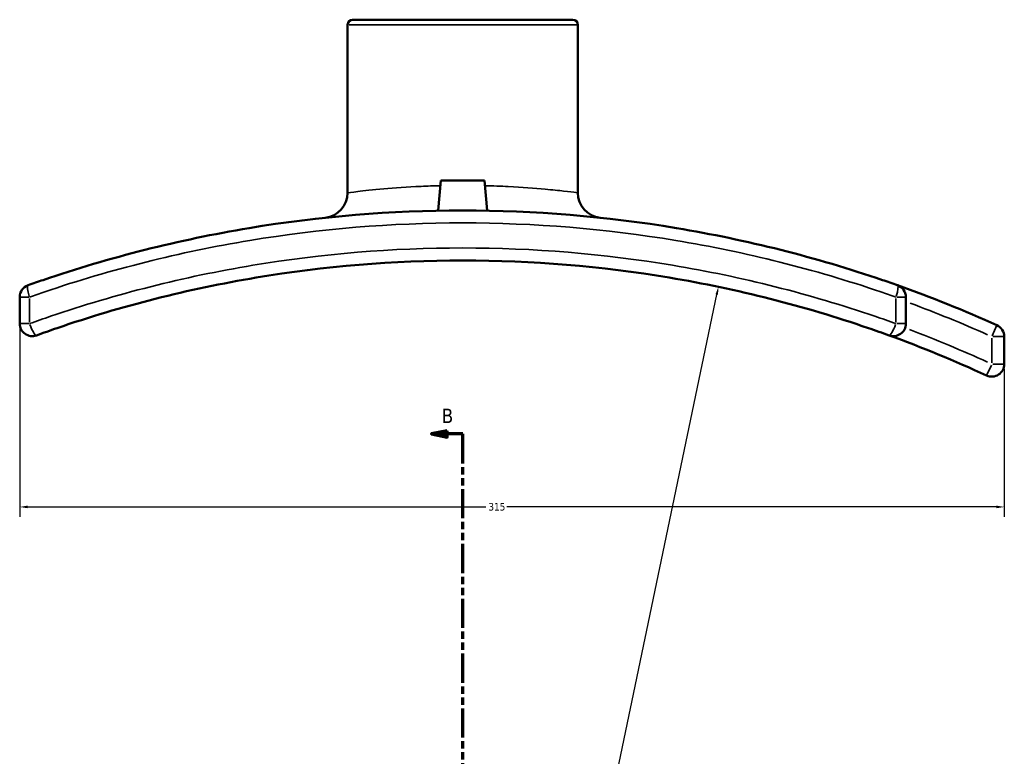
# Model space of a CAD drawing. Header units: millimetres. Extents: x -145 to 1245, y -518 to 822.
# Tile 3 of 8: x 299 to 614, y 115 to 351. Entities that reach past the tile are written whole.
import ezdxf

# ---------------------------------------------------------------- set-up
doc = ezdxf.new("R2010")
doc.units = ezdxf.units.MM
doc.linetypes.add('DOUBLE_DASH_CHAIN', pattern=[1.2403, 0.6614, -0.0827, 0.1654, -0.0827, 0.1654, -0.0827])
for name, color, linetype, lineweight in [('Dimension (ANSI)', 7, 'Continuous', 25), ('Section Line (ANSI)', 7, 'DOUBLE_DASH_CHAIN', 70), ('Visible (ANSI)', 7, 'Continuous', 50), ('Visible Narrow (ANSI)', 7, 'Continuous', 35)]:
    doc.layers.add(name, color=color, linetype=linetype, lineweight=lineweight)
doc.styles.add('Label Text (ANSI)', font='tahoma.ttf')
doc.styles.add('Note Text (ANSI)', font='tahoma.ttf')
doc.dimstyles.new('Default - mm (ANSI)', dxfattribs={"dimtxt": 2.4, "dimasz": 2.5, "dimexe": 3.175, "dimexo": 1.6002, "dimgap": 0.8, "dimtad": 0, "dimtoh": 1, "dimdec": 0, "dimrnd": 1e-08, "dimzin": 4, "dimdsep": 46, "dimtxsty": 'Note Text (ANSI)', "dimcen": 0.09, "dimdle": 10, "dimclrd": 256, "dimclre": 256, "dimclrt": 5, "dimadec": 1, "dimazin": 1, "dimtfac": 1.27, "dimtofl": 0, "dimtmove": 0, "dimatfit": 3, "dimfxl": 1, "dimtolj": 1, "dimtzin": 4, "dimlwd": -1, "dimlwe": -1, "dimarcsym": 0})

# ---------------------------------------------------------------- blocks, each defined once
blk = doc.blocks.new('*D6')
at = {"layer": 'Defpoints', "color": 0, "transparency": 16777216}
for p in [(522.56, 265.33), (359.01, -517.78)]:
    blk.add_point(p, dxfattribs=at)
at = {"layer": 'Dimension (ANSI)', "transparency": 16777216}
for p, q in [((465.08, -9.9), (522.05, 262.88)), ((468.25, -9.9), (465.08, -9.9))]:
    blk.add_line(p, q, dxfattribs=at)
blk.add_solid([(521.64, 262.97), (522.45, 262.8), (522.56, 265.33)], dxfattribs=at)
at = {"layer": 'Dimension (ANSI)', "color": 5, "transparency": 16777216, "insert": (469.05, -8.61), "char_height": 2.4, "attachment_point": 1, "style": 'Note Text (ANSI)'}
blk.add_mtext('\\A1;∅800', dxfattribs=at)
blk = doc.blocks.new('*D8')
at = {"layer": 'Defpoints', "color": 0, "transparency": 16777216}
for p in [(299.03, 253.57), (614.03, 240.62), (614.03, 194.94)]:
    blk.add_point(p, dxfattribs=at)
at = {"layer": 'Dimension (ANSI)', "transparency": 16777216}
for p, q in [((299.03, 251.97), (299.03, 191.77)), ((614.03, 239.02), (614.03, 191.77)), ((301.53, 194.94), (448.19, 194.94)), ((611.53, 194.94), (454.87, 194.94))]:
    blk.add_line(p, q, dxfattribs=at)
for points in [[(301.53, 195.36), (301.53, 194.53), (299.03, 194.94)], [(611.53, 195.36), (611.53, 194.53), (614.03, 194.94)]]:
    blk.add_solid(points, dxfattribs=at)
at = {"layer": 'Dimension (ANSI)', "color": 5, "transparency": 16777216, "insert": (448.99, 196.19), "char_height": 2.4, "attachment_point": 1, "style": 'Note Text (ANSI)'}
blk.add_mtext('\\A1;315', dxfattribs=at)
blk = doc.blocks.new('2dTransSection0')
at = {"layer": 'Section Line (ANSI)', "linetype": 'Continuous'}
for p, q in [((435.78, 219.28), (430.78, 218.28)), ((435.78, 218.28), (430.78, 218.28)), ((430.78, 218.28), (435.78, 217.28)), ((435.78, 217.28), (435.78, 219.28)), ((440.78, 218.28), (435.78, 218.28)), ((440.78, 208.85), (440.78, 218.28)), ((440.78, -54.2), (440.78, -44.76)), ((435.78, -53.2), (430.78, -54.2)), ((435.78, -55.2), (435.78, -53.2)), ((435.78, -54.2), (430.78, -54.2)), ((430.78, -54.2), (435.78, -55.2)), ((440.78, -54.2), (435.78, -54.2))]:
    blk.add_line(p, q, dxfattribs=at)
at = {"layer": 'Section Line (ANSI)', "linetype": 'DOUBLE_DASH_CHAIN', "ltscale": 14.13889}
blk.add_line((440.78, -54.2), (440.78, 218.28), dxfattribs=at)
at = {"layer": 'Section Line (ANSI)', "linetype": 'Continuous', "flags": 128}
for points in [[(435.78, 219.28), (430.78, 218.28), (435.78, 217.28), (435.78, 219.28)], [(435.78, -53.2), (430.78, -54.2), (435.78, -55.2), (435.78, -53.2)]]:
    blk.add_lwpolyline(points, dxfattribs=at)
at = {"layer": 'Section Line (ANSI)'}
for points in [[(435.78, 219.28), (430.78, 218.28), (435.78, 217.28), (435.78, 219.28)], [(435.78, -53.2), (430.78, -54.2), (435.78, -55.2), (435.78, -53.2)]]:
    blk.add_solid(points, dxfattribs=at)
at = {"layer": 'Section Line (ANSI)', "char_height": 4.57, "attachment_point": 7, "style": 'Label Text (ANSI)'}
for insert in [(434.03, 221.78), (434.03, -62.27)]:
    blk.add_mtext('B', dxfattribs=dict(at, insert=insert))

msp = doc.modelspace()

# ---------------------------------------------------------------- linework, layer by layer
at = {"layer": 'Visible (ANSI)'}
for p, q in [((405.55, 350.78), (476.01, 350.78)), ((403.95, 349.18), (403.95, 295.4)), ((477.61, 349.18), (477.61, 295.4)), ((433.78, 299.38), (432.93, 289.7)), ((433.78, 299.38), (447.78, 299.38)), ((447.78, 299.38), (448.63, 289.7)), ((299.03, 262.07), (299.03, 253.57)), ((582.53, 253.57), (582.53, 262.07)), ((614.03, 240.62), (614.03, 249.41))]:
    msp.add_line(p, q, dxfattribs=at)
for centre, radius, start, end in [((405.55, 349.18), 1.6, 90, 180), ((476.01, 349.18), 1.6, 0, 90), ((395.95, 295.4), 8, 276.0688, 0), ((485.61, 295.4), 8, 180, 263.9312), ((303.03, 262.07), 4, 109.5327, 180), ((440.78, -126.22), 416, 65.7448, 70.4673), ((578.53, 262.07), 4, 0, 70.4673), ((303.03, 253.57), 4, 180, 289.9357), ((578.53, 253.57), 4, 250.0643, 0), ((610.03, 249.41), 4, 0, 65.7448), ((440.78, -126.22), 400, 65.2326, 70.0643), ((610.03, 240.62), 4, 245.2326, 0)]:
    msp.add_arc(centre, radius, start, end, dxfattribs=at)
for points, knots in [([(579.87, 265.84), (578.26, 266.41), (576.65, 266.97), (553.72, 274.79), (531.65, 280.37), (486.64, 287.87), (463.71, 289.78), (440.78, 289.78), (417.85, 289.78), (394.92, 287.87), (349.91, 280.37), (327.84, 274.79), (304.92, 266.97), (303.3, 266.41), (301.69, 265.84)], [-29.730766, -29.730766, -29.730766, -29.730766, -29.213235, -29.213235, -22.400512, -22.400512, -15.587784, -15.587784, -15.587784, -8.775057, -8.775057, -1.962334, -1.962334, -1.444803, -1.444803, -1.444803, -1.444803]), ([(304.4, 249.81), (306.59, 250.61), (308.8, 251.39), (331.61, 259.21), (352.94, 264.64), (396.45, 271.93), (418.62, 273.78), (440.78, 273.78), (462.94, 273.78), (485.11, 271.93), (528.62, 264.64), (549.95, 259.21), (572.76, 251.39), (574.97, 250.61), (577.17, 249.81)], [-33.008615, -33.008615, -33.008615, -33.008615, -32.285547, -32.285547, -25.569941, -25.569941, -18.854331, -18.854331, -18.854331, -12.13872, -12.13872, -5.423114, -5.423114, -4.700044, -4.700044, -4.700044, -4.700044])]:
    msp.add_open_spline(points, degree=3, knots=knots, dxfattribs=at)
at = {"layer": 'Visible Narrow (ANSI)'}
for p, q in [((477.15, 349.18), (404.41, 349.18)), ((301.93, 262.07), (299.04, 262.07)), ((302.2, 253.99), (302.2, 261.64)), ((579.37, 261.64), (579.37, 253.99)), ((582.52, 262.07), (579.63, 262.07)), ((299.04, 253.57), (301.93, 253.57)), ((579.63, 253.57), (582.52, 253.57)), ((610.16, 249.7), (611.67, 253.04)), ((610.03, 248.97), (610.03, 241.06)), ((614.02, 249.41), (610.35, 249.41)), ((608.36, 237), (609.9, 240.33)), ((610.35, 240.62), (614.02, 240.62))]:
    msp.add_line(p, q, dxfattribs=at)
for centre, radius, start, end in [((485.61, 295.4), 8, 184.1966, 259.7346), ((440.78, -126.22), 412, 65.9514, 69.6694), ((440.78, -126.22), 404, 65.4458, 69.2838)]:
    msp.add_arc(centre, radius, start, end, dxfattribs=at)
for centre, major_axis, ratio, start_param, end_param in [((303.03, 262.07), (-1.34, 3.77), 0.197096, 0.075049, 1.425939), ((578.53, 262.07), (1.34, 3.77), 0.197096, 4.857247, 6.208136), ((303.03, 253.57), (1.36, -3.76), 0.196618, 4.723296, 6.201086), ((578.53, 253.57), (-1.36, -3.76), 0.196618, 0.082099, 1.55989)]:
    msp.add_ellipse(centre, major_axis=major_axis, ratio=ratio, start_param=start_param, end_param=end_param, dxfattribs=at)
for points, knots in [([(433.63, 297.69), (431.53, 297.64), (429.45, 297.56), (423.03, 297.26), (418.94, 296.96), (412.01, 296.35), (409.17, 296.04), (405.23, 295.57), (404.13, 295.42), (403.96, 295.4), (403.95, 295.4), (403.96, 295.4)], [6.241867, 6.241867, 6.241867, 6.241867, 6.860477, 6.860477, 8.227171, 8.227171, 9.608467, 9.608467, 10.989455, 10.989455, 11.10382, 11.10382, 11.10382, 11.10382]), ([(477.61, 295.4), (477.61, 295.4), (477.38, 295.43), (476.19, 295.58), (474.88, 295.75), (471.46, 296.14), (469.46, 296.35), (463.79, 296.87), (459.76, 297.18), (452.97, 297.53), (450.48, 297.62), (447.93, 297.69)], [0, 0, 0, 0, 0.682622, 0.682622, 1.774816, 1.774816, 2.732462, 2.732462, 4.114282, 4.114282, 4.861944, 4.861944, 4.861944, 4.861944]), ([(302.2, 262.07), (303.8, 262.63), (305.41, 263.19), (328.25, 270.93), (350.24, 276.46), (395.09, 283.89), (417.93, 285.78), (440.78, 285.78), (463.63, 285.78), (486.48, 283.89), (531.32, 276.46), (553.32, 270.93), (576.15, 263.19), (577.76, 262.63), (579.37, 262.07)], [1.444803, 1.444803, 1.444803, 1.444803, 1.962334, 1.962334, 8.775057, 8.775057, 15.587784, 15.587784, 15.587784, 22.400512, 22.400512, 29.213235, 29.213235, 29.730766, 29.730766, 29.730766, 29.730766]), ([(579.37, 253.57), (577.13, 254.37), (574.89, 255.16), (551.71, 263.06), (530.03, 268.55), (485.82, 275.91), (463.3, 277.78), (440.78, 277.78), (418.26, 277.78), (395.74, 275.91), (351.53, 268.55), (329.85, 263.06), (306.68, 255.16), (304.43, 254.37), (302.2, 253.57)], [4.700044, 4.700044, 4.700044, 4.700044, 5.423114, 5.423114, 12.13872, 12.13872, 18.854331, 18.854331, 18.854331, 25.569941, 25.569941, 32.285547, 32.285547, 33.008615, 33.008615, 33.008615, 33.008615])]:
    msp.add_open_spline(points, degree=3, knots=knots, dxfattribs=at)

# ---------------------------------------------------------------- block references
at = {"layer": 'Section Line (ANSI)'}
msp.add_blockref('2dTransSection0', (0, 0), dxfattribs=at)

# ---------------------------------------------------------------- dimensions: what is measured, and where the dimension line sits
at = {"layer": 'Dimension (ANSI)'}
dim = msp.add_diameter_dim_2p(p1=(359.01, -517.78), p2=(522.56, 265.33), dimstyle='Default - mm (ANSI)', override={"dimgap": 0.8, "dimtih": 1, "dimdec": 0, "dimlfac": 0.999992, "dimtol": 0, "dimlim": 0, "dimtp": 0, "dimtm": 0, "dimtdec": 2}, dxfattribs=at)
dim.commit()
dim.dimension.update_dxf_attribs({"geometry": '*D6', "text_midpoint": (472.92, -9.9), "dimtype": 163})
dim = msp.add_linear_dim(base=(614.03, 194.94), p1=(299.03, 253.57), p2=(614.03, 240.62), angle=180, dimstyle='Default - mm (ANSI)', override={"dimgap": 0.8, "dimtoh": 0, "dimdec": 0, "dimtol": 0, "dimlim": 0, "dimtp": 0, "dimtm": 0, "dimtdec": 2, "dimatfit": 1}, dxfattribs=at)
dim.commit()
dim.dimension.update_dxf_attribs({"geometry": '*D8', "text_midpoint": (451.53, 194.94), "dimtype": 160})

doc.saveas('drawing.dxf')
